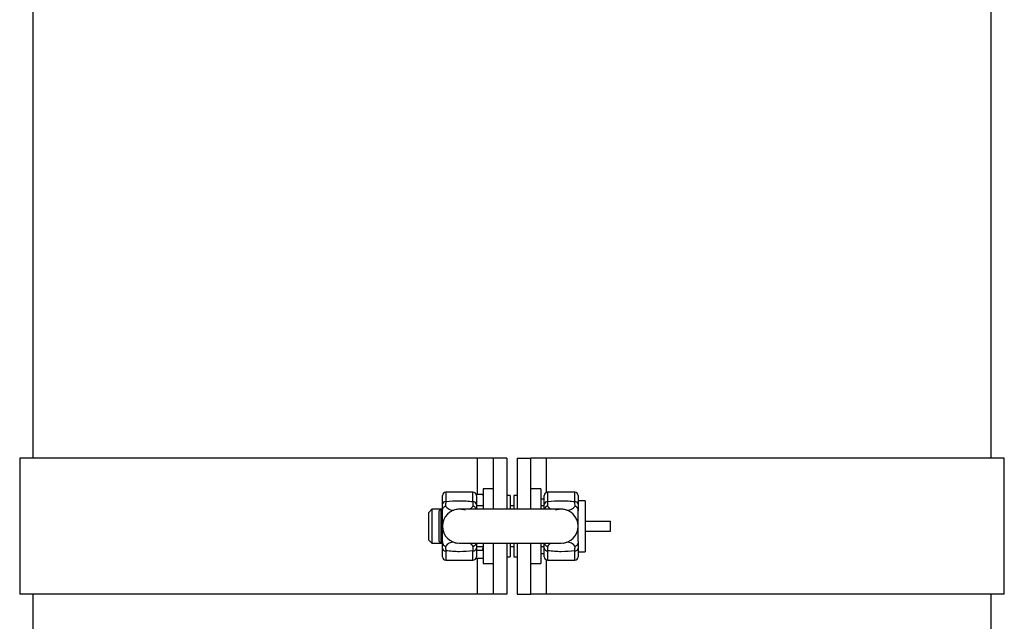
# Model space of a CAD drawing. Header units: millimetres. Extents: x 825 to 1221, y 601 to 1400.
# Tile 2 of 7: x 878 to 1168, y 986 to 1163. Entities that reach past the tile are written whole.
import ezdxf

# ---------------------------------------------------------------- set-up
doc = ezdxf.new("R2010")
doc.units = ezdxf.units.MM

msp = doc.modelspace()

# ---------------------------------------------------------------- linework, layer by layer
at = {"color": 7, "linetype": 'Continuous', "lineweight": 25}
for p, q in [((881.65, 1173.09), (881.65, 1033.59)), ((1163.89, 1033.59), (1163.89, 1173.09)), ((877.77, 1033.59), (877.77, 993.59)), ((1012.62, 1033.59), (877.77, 1033.59)), ((1017.27, 1033.59), (1012.62, 1033.59)), ((1017.27, 1018.59), (1017.27, 1033.59)), ((1021.27, 1033.59), (1017.27, 1033.59)), ((1021.27, 1033.59), (1021.27, 1018.59)), ((1024.27, 1033.59), (1028.27, 1033.59)), ((1024.27, 1033.59), (1024.27, 1018.59)), ((1028.27, 1018.59), (1028.27, 1033.59)), ((1032.92, 1033.59), (1028.27, 1033.59)), ((1167.77, 1033.59), (1032.92, 1033.59)), ((1167.77, 993.59), (1167.77, 1033.59)), ((1017.27, 1024.59), (1014.27, 1024.59)), ((1014.27, 1024.59), (1014.27, 1018.59)), ((1031.27, 1024.59), (1028.27, 1024.59)), ((1031.27, 1024.59), (1031.27, 1018.59)), ((1002.27, 1020.1), (1002.27, 1022.59)), ((1011.27, 1023.59), (1003.27, 1023.59)), ((1012.16, 1023.02), (1014.1, 1023.02)), ((1012.27, 1022.59), (1012.27, 1020.1)), ((1014.1, 1023.02), (1014.27, 1022.5)), ((1022.27, 1022.59), (1021.27, 1022.59)), ((1022.27, 1022.59), (1022.27, 1018.59)), ((1024.27, 1022.59), (1023.27, 1022.59)), ((1023.27, 1022.59), (1023.27, 1018.59)), ((1032.27, 1021.59), (1031.27, 1021.59)), ((1032.27, 1020.1), (1032.27, 1022.59)), ((1041.27, 1023.59), (1033.27, 1023.59)), ((1042.27, 1022.59), (1042.27, 1020.1)), ((1044.27, 1021.09), (1042.27, 1021.09)), ((1044.27, 1021.09), (1044.27, 1015.09)), ((999.19, 1018.59), (998.27, 1017.67)), ((1001.77, 1018.59), (999.19, 1018.59)), ((999.19, 1018.59), (999.19, 1015.04)), ((1001.77, 1018.59), (1001.27, 1018.09)), ((1001.27, 1009.09), (1001.27, 1018.09)), ((1002.27, 1018.59), (1001.77, 1018.59)), ((1001.77, 1018.59), (1001.77, 1008.59)), ((1002.27, 1013.59), (1002.27, 1018.07)), ((1037.27, 1018.59), (1007.27, 1018.59)), ((1012.27, 1020.1), (1012.27, 1018.59)), ((1014.27, 1019.59), (1012.27, 1019.59)), ((1023.27, 1019.59), (1022.27, 1019.59)), ((1032.27, 1019.59), (1031.27, 1019.59)), ((1032.27, 1018.59), (1032.27, 1020.1)), ((1042.27, 1013.59), (1042.27, 1018.07)), ((998.27, 1014.77), (998.27, 1017.67)), ((999.19, 1015.04), (999.19, 1008.59)), ((1044.27, 1015.09), (1051.77, 1015.09)), ((1044.27, 1015.09), (1044.27, 1013.59)), ((1051.77, 1012.09), (1051.77, 1015.09)), ((998.27, 1009.51), (998.27, 1014.77)), ((1002.27, 1009.11), (1002.27, 1013.59)), ((1042.27, 1009.11), (1042.27, 1013.59)), ((1044.27, 1013.59), (1044.27, 1012.09)), ((998.27, 1009.51), (999.19, 1008.59)), ((1044.27, 1012.09), (1051.77, 1012.09)), ((1044.27, 1012.09), (1044.27, 1006.09)), ((999.19, 1008.59), (1001.77, 1008.59)), ((1001.27, 1009.09), (1001.77, 1008.59)), ((1001.77, 1008.59), (1002.27, 1008.59)), ((1002.27, 1004.59), (1002.27, 1007.09)), ((1007.27, 1008.59), (1037.27, 1008.59)), ((1012.27, 1008.59), (1012.27, 1007.09)), ((1012.27, 1007.59), (1014.27, 1007.59)), ((1012.27, 1007.09), (1012.27, 1004.59)), ((1012.27, 1006.52), (1014.1, 1006.52)), ((1014.1, 1006.52), (1014.27, 1007.21)), ((1014.27, 1008.59), (1014.27, 1002.59)), ((1017.27, 993.59), (1017.27, 1008.59)), ((1021.27, 1008.59), (1021.27, 993.59)), ((1022.27, 1008.59), (1022.27, 1004.59)), ((1022.27, 1007.59), (1023.27, 1007.59)), ((1023.27, 1008.59), (1023.27, 1004.59)), ((1024.27, 1008.59), (1024.27, 993.59)), ((1028.27, 993.59), (1028.27, 1008.59)), ((1031.27, 1008.59), (1031.27, 1002.59)), ((1031.27, 1007.59), (1032.27, 1007.59)), ((1032.27, 1007.09), (1032.27, 1008.59)), ((1032.27, 1004.59), (1032.27, 1007.09)), ((1042.27, 1007.09), (1042.27, 1004.59)), ((1003.27, 1003.59), (1011.27, 1003.59)), ((1012.15, 1004.16), (1014.1, 1004.16)), ((1021.27, 1004.59), (1022.27, 1004.59)), ((1023.27, 1004.59), (1024.27, 1004.59)), ((1031.27, 1005.59), (1032.27, 1005.59)), ((1033.27, 1003.59), (1041.27, 1003.59)), ((1042.27, 1006.09), (1044.27, 1006.09)), ((1014.27, 1002.59), (1017.27, 1002.59)), ((1028.27, 1002.59), (1031.27, 1002.59)), ((1012.62, 993.59), (877.77, 993.59)), ((881.65, 993.59), (881.65, 846.09)), ((1017.27, 993.59), (1012.62, 993.59)), ((1021.27, 993.59), (1017.27, 993.59)), ((1024.27, 993.59), (1028.27, 993.59)), ((1032.92, 993.59), (1028.27, 993.59)), ((1167.77, 993.59), (1032.92, 993.59)), ((1163.89, 846.09), (1163.89, 993.59))]:
    msp.add_line(p, q, dxfattribs=at)
at = {"color": 1, "linetype": 'Continuous', "lineweight": 25}
for p, q in [((1012.62, 1023.02), (1012.62, 1033.59)), ((1032.92, 1023.53), (1032.92, 1033.59)), ((1003.27, 1023.59), (1003.27, 1020.82)), ((1011.27, 1020.82), (1011.27, 1023.59)), ((1033.27, 1023.59), (1033.27, 1020.82)), ((1041.27, 1020.82), (1041.27, 1023.59)), ((1003.27, 1006.36), (1003.27, 1003.59)), ((1011.27, 1003.59), (1011.27, 1006.36)), ((1033.27, 1006.36), (1033.27, 1003.59)), ((1041.27, 1003.59), (1041.27, 1006.36)), ((1012.62, 993.59), (1012.62, 1004.16)), ((1032.92, 993.59), (1032.92, 1003.65))]:
    msp.add_line(p, q, dxfattribs=at)
at = {"color": 7, "linetype": 'Continuous', "lineweight": 25}
for centre, radius, start, end in [((1003.27, 1022.59), 1, 90, 180), ((1003.15, 1019.93), 0.896, 82.3443, 169.3776), ((1011.27, 1022.59), 1, 0, 90), ((1011.39, 1019.93), 0.896, 10.6224, 97.6557), ((1033.27, 1022.59), 1, 90, 180), ((1033.15, 1019.93), 0.896, 82.3443, 169.3776), ((1041.27, 1022.59), 1, 0, 90), ((1041.39, 1019.93), 0.896, 10.6224, 97.6557), ((1007.27, 1013.59), 5, 90, 180), ((1005.4, 1020.92), 2.62, 212.1316, 274.4778), ((1037.27, 1013.59), 5, 0, 90), ((1039.14, 1020.92), 2.62, 265.5222, 327.8684), ((1007.27, 1013.59), 5, 180, 270), ((1037.27, 1013.59), 5, 270, 0), ((1003.15, 1007.25), 0.896, 190.6224, 277.6557), ((1005.4, 1006.26), 2.62, 85.5218, 147.8688), ((1011.39, 1007.25), 0.896, 262.3443, 349.3776), ((1033.15, 1007.25), 0.896, 190.6224, 277.6557), ((1039.14, 1006.26), 2.62, 32.1312, 94.4782), ((1041.39, 1007.25), 0.896, 262.3443, 349.3776), ((1003.27, 1004.59), 1, 180, 270), ((1011.27, 1004.59), 1, 270, 0), ((1033.27, 1004.59), 1, 180, 270), ((1041.27, 1004.59), 1, 270, 0)]:
    msp.add_arc(centre, radius, start, end, dxfattribs=at)
at = {"color": 1, "linetype": 'Continuous', "lineweight": 25}
for centre, start, end in [((1007.36, 1023.04), 303.3143, 318.6717), ((1037.17, 1023.04), 221.3283, 236.6857), ((1007.36, 1004.14), 41.3283, 56.6857), ((1037.17, 1004.14), 123.3143, 138.6717)]:
    msp.add_arc(centre, 5.32, start, end, dxfattribs=at)
at = {"color": 7, "linetype": 'Continuous', "lineweight": 25}
for points in [[(1003.27, 1020.82), (1003.24, 1020.34), (1003.21, 1019.92), (1003.18, 1019.52)], [(1011.36, 1019.52), (1011.32, 1019.92), (1011.29, 1020.34), (1011.27, 1020.82)], [(1033.27, 1020.82), (1033.24, 1020.34), (1033.21, 1019.92), (1033.18, 1019.52)], [(1041.36, 1019.52), (1041.32, 1019.92), (1041.29, 1020.34), (1041.27, 1020.82)], [(1002.27, 1018.07), (1002.27, 1018.64), (1002.27, 1019.31), (1002.27, 1020.1)], [(1042.27, 1020.1), (1042.27, 1019.31), (1042.27, 1018.64), (1042.27, 1018.07)], [(1002.27, 1007.09), (1002.27, 1007.87), (1002.27, 1008.54), (1002.27, 1009.11)], [(1003.18, 1007.66), (1003.21, 1007.27), (1003.24, 1006.84), (1003.27, 1006.36)], [(1011.27, 1006.36), (1011.29, 1006.84), (1011.32, 1007.27), (1011.36, 1007.66)], [(1033.18, 1007.66), (1033.21, 1007.27), (1033.24, 1006.84), (1033.27, 1006.36)], [(1041.27, 1006.36), (1041.29, 1006.84), (1041.32, 1007.27), (1041.36, 1007.66)], [(1042.27, 1009.11), (1042.27, 1008.54), (1042.27, 1007.87), (1042.27, 1007.09)]]:
    msp.add_open_spline(points, degree=3, dxfattribs=at)
for points, knots in [([(1003.27, 1020.82), (1004.59, 1021), (1005.91, 1021.09), (1007.92, 1021.09), (1008.59, 1021.07), (1009.94, 1020.98), (1010.61, 1020.91), (1011.27, 1020.82)], [0, 0, 0, 0, 0.5, 0.5, 0.75, 0.75, 1, 1, 1, 1]), ([(1033.27, 1020.82), (1034.59, 1021), (1035.91, 1021.09), (1037.92, 1021.09), (1038.59, 1021.07), (1039.94, 1020.98), (1040.61, 1020.91), (1041.27, 1020.82)], [0, 0, 0, 0, 0.5, 0.5, 0.75, 0.75, 1, 1, 1, 1]), ([(1002.27, 1018.07), (1002.27, 1018.21), (1002.28, 1018.36), (1002.34, 1018.65), (1002.39, 1018.8), (1002.54, 1019.08), (1002.64, 1019.2), (1002.83, 1019.35), (1002.9, 1019.39), (1003.04, 1019.47), (1003.11, 1019.5), (1003.18, 1019.52)], [0, 0, 0, 0, 0.25, 0.25, 0.5, 0.5, 0.75, 0.75, 0.875, 0.875, 1, 1, 1, 1]), ([(1008.93, 1018.31), (1008.71, 1018.38), (1008.48, 1018.45), (1008.07, 1018.53), (1007.92, 1018.55), (1007.61, 1018.58), (1007.44, 1018.59), (1007.11, 1018.59), (1006.94, 1018.58), (1006.63, 1018.55), (1006.48, 1018.53), (1006.06, 1018.45), (1005.82, 1018.38), (1005.6, 1018.31)], [0, 0, 0, 0, 0.25, 0.25, 0.375, 0.375, 0.5, 0.5, 0.625, 0.625, 0.75, 0.75, 1, 1, 1, 1]), ([(1012.2, 1018.59), (1012.2, 1018.61), (1012.19, 1018.7), (1012.09, 1018.92), (1011.9, 1019.22), (1011.61, 1019.42), (1011.43, 1019.5), (1011.36, 1019.52), (1011.36, 1019.52)], [0, 0, 0, 0, 0.055364, 0.214757, 0.530201, 0.836037, 0.991214, 1, 1, 1, 1]), ([(1033.18, 1019.52), (1033.17, 1019.52), (1033.1, 1019.49), (1032.96, 1019.43), (1032.82, 1019.34), (1032.73, 1019.27), (1032.63, 1019.18), (1032.48, 1018.99), (1032.36, 1018.77), (1032.34, 1018.61), (1032.34, 1018.59)], [0, 0, 0, 0, 0.008775, 0.185311, 0.344676, 0.384373, 0.46383, 0.623243, 0.944705, 1, 1, 1, 1]), ([(1038.93, 1018.31), (1038.71, 1018.38), (1038.48, 1018.45), (1038.07, 1018.53), (1037.92, 1018.55), (1037.61, 1018.58), (1037.44, 1018.59), (1037.11, 1018.59), (1036.94, 1018.58), (1036.63, 1018.55), (1036.48, 1018.53), (1036.06, 1018.45), (1035.82, 1018.38), (1035.6, 1018.31)], [0, 0, 0, 0, 0.25, 0.25, 0.375, 0.375, 0.5, 0.5, 0.625, 0.625, 0.75, 0.75, 1, 1, 1, 1]), ([(1042.27, 1018.07), (1042.27, 1018.21), (1042.26, 1018.36), (1042.2, 1018.66), (1042.15, 1018.81), (1042.03, 1019.01), (1041.99, 1019.08), (1041.89, 1019.2), (1041.83, 1019.25), (1041.7, 1019.35), (1041.64, 1019.39), (1041.5, 1019.47), (1041.43, 1019.5), (1041.36, 1019.52)], [0, 0, 0, 0, 0.25, 0.25, 0.5, 0.5, 0.625, 0.625, 0.75, 0.75, 0.875, 0.875, 1, 1, 1, 1]), ([(1002.27, 1009.11), (1002.27, 1008.97), (1002.28, 1008.82), (1002.34, 1008.53), (1002.39, 1008.37), (1002.5, 1008.17), (1002.55, 1008.11), (1002.65, 1007.98), (1002.71, 1007.93), (1002.83, 1007.83), (1002.9, 1007.79), (1003.04, 1007.72), (1003.11, 1007.69), (1003.18, 1007.66)], [0, 0, 0, 0, 0.25, 0.25, 0.5, 0.5, 0.625, 0.625, 0.75, 0.75, 0.875, 0.875, 1, 1, 1, 1]), ([(1011.27, 1006.36), (1009.95, 1006.18), (1008.62, 1006.09), (1006.62, 1006.09), (1005.94, 1006.11), (1004.6, 1006.2), (1003.93, 1006.27), (1003.27, 1006.36)], [0, 0, 0, 0, 0.5, 0.5, 0.75, 0.75, 1, 1, 1, 1]), ([(1005.6, 1008.88), (1005.9, 1008.78), (1006.24, 1008.66), (1006.7, 1008.63), (1006.76, 1008.62)], [0, 0, 0, 0, 0.8749347, 1, 1, 1, 1]), ([(1011.36, 1007.66), (1011.36, 1007.66), (1011.43, 1007.69), (1011.57, 1007.75), (1011.71, 1007.84), (1011.81, 1007.92), (1011.9, 1008), (1012.06, 1008.19), (1012.18, 1008.41), (1012.2, 1008.57), (1012.2, 1008.59)], [0, 0, 0, 0, 0.008775, 0.185311, 0.344676, 0.384374, 0.463838, 0.623242, 0.944705, 1, 1, 1, 1]), ([(1032.34, 1008.59), (1032.34, 1008.57), (1032.35, 1008.48), (1032.45, 1008.26), (1032.63, 1007.97), (1032.92, 1007.77), (1033.11, 1007.68), (1033.17, 1007.66), (1033.18, 1007.66)], [0, 0, 0, 0, 0.055364, 0.214757, 0.530201, 0.836037, 0.991214, 1, 1, 1, 1]), ([(1041.27, 1006.36), (1039.95, 1006.18), (1038.62, 1006.09), (1036.62, 1006.09), (1035.94, 1006.11), (1034.6, 1006.2), (1033.93, 1006.27), (1033.27, 1006.36)], [0, 0, 0, 0, 0.5, 0.5, 0.75, 0.75, 1, 1, 1, 1]), ([(1037.72, 1008.62), (1037.88, 1008.63), (1038.36, 1008.69), (1038.7, 1008.8), (1038.93, 1008.88)], [0, 0, 0, 0, 0.34073, 1, 1, 1, 1]), ([(1042.27, 1009.11), (1042.27, 1008.97), (1042.26, 1008.82), (1042.2, 1008.53), (1042.15, 1008.38), (1042, 1008.1), (1041.89, 1007.98), (1041.7, 1007.83), (1041.64, 1007.79), (1041.5, 1007.72), (1041.43, 1007.69), (1041.36, 1007.66)], [0, 0, 0, 0, 0.25, 0.25, 0.5, 0.5, 0.75, 0.75, 0.875, 0.875, 1, 1, 1, 1])]:
    msp.add_open_spline(points, degree=3, knots=knots, dxfattribs=at)

doc.saveas('drawing.dxf')
